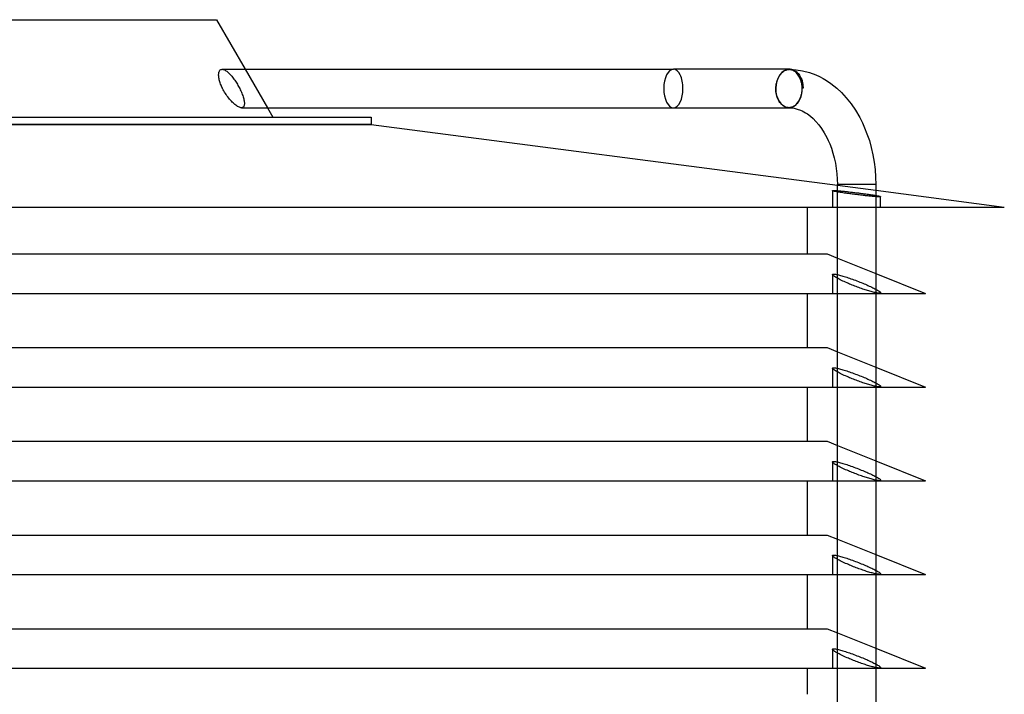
# Model space of a CAD drawing. Header units: millimetres. Extents: x -205 to 213, y -242 to 0.
# Tile 3 of 3: x 0 to 205, y -140 to 0. Entities that reach past the tile are written whole.
import ezdxf

# ---------------------------------------------------------------- set-up
doc = ezdxf.new("R2010")
doc.units = ezdxf.units.MM
doc.layers.add('HIDDEN', color=7, linetype='Continuous')
doc.layers.add('THICK', color=7, linetype='Continuous')

msp = doc.modelspace()

# ---------------------------------------------------------------- linework, layer by layer
at = {"layer": 'HIDDEN'}
for p, q in [((42.16, -10.32), (42.27, -10.33)), ((42.27, -10.33), (42.39, -10.35)), ((42.39, -10.35), (42.52, -10.39)), ((42.52, -10.39), (42.66, -10.45)), ((42.66, -10.45), (42.8, -10.52)), ((42.8, -10.52), (42.95, -10.61)), ((42.95, -10.61), (43.1, -10.72)), ((43.1, -10.72), (43.25, -10.84)), ((43.25, -10.84), (43.4, -10.97)), ((43.4, -10.97), (43.55, -11.11)), ((43.55, -11.11), (43.7, -11.26)), ((43.7, -11.26), (43.85, -11.42)), ((43.85, -11.42), (44.01, -11.59)), ((44.01, -11.59), (44.16, -11.77)), ((44.16, -11.77), (44.31, -11.96)), ((44.31, -11.96), (44.46, -12.16)), ((44.46, -12.16), (44.61, -12.36)), ((46.96, -10.32), (51.58, -18.32)), ((157.84, -12.37), (157.91, -12.21)), ((157.91, -12.21), (157.99, -12.05)), ((157.99, -12.05), (158.06, -11.91)), ((158.06, -11.91), (158.14, -11.77)), ((158.14, -11.77), (158.23, -11.63)), ((158.23, -11.63), (158.32, -11.5)), ((158.32, -11.5), (158.42, -11.37)), ((158.42, -11.37), (158.53, -11.24)), ((158.53, -11.24), (158.63, -11.13)), ((158.63, -11.13), (158.74, -11.02)), ((158.74, -11.02), (158.86, -10.92)), ((158.86, -10.92), (158.97, -10.82)), ((158.97, -10.82), (159.08, -10.74)), ((159.08, -10.74), (159.2, -10.67)), ((159.2, -10.67), (159.32, -10.6)), ((159.32, -10.6), (159.44, -10.53)), ((159.44, -10.53), (159.57, -10.48)), ((159.57, -10.48), (159.7, -10.43)), ((159.7, -10.43), (159.83, -10.39)), ((159.83, -10.39), (159.96, -10.36)), ((159.96, -10.36), (160.09, -10.34)), ((160.09, -10.34), (160.22, -10.33)), ((160.11, -10.32), (160.1, -10.32)), ((160.13, -10.32), (160.11, -10.32)), ((160.12, -10.32), (160.11, -10.32)), ((160.11, -10.32), (160.11, -10.32)), ((160.11, -10.32), (160.11, -10.32)), ((160.11, -10.32), (160.11, -10.32)), ((160.13, -10.32), (160.12, -10.32)), ((160.12, -10.32), (160.12, -10.32)), ((160.12, -10.32), (160.12, -10.32)), ((160.12, -10.32), (160.12, -10.32)), ((160.13, -10.32), (160.13, -10.32)), ((160.22, -10.33), (160.35, -10.32)), ((160.25, -10.32), (160.24, -10.32)), ((160.24, -10.32), (160.24, -10.32)), ((160.24, -10.32), (160.24, -10.32)), ((160.24, -10.32), (160.24, -10.32)), ((160.24, -10.32), (160.24, -10.32)), ((160.24, -10.32), (160.24, -10.32)), ((160.24, -10.32), (160.24, -10.32)), ((160.25, -10.32), (160.25, -10.32)), ((160.25, -10.32), (160.25, -10.32)), ((160.25, -10.32), (160.25, -10.32)), ((160.35, -10.32), (160.35, -10.32)), ((160.35, -10.32), (160.36, -10.32)), ((160.36, -10.32), (160.37, -10.32)), ((160.37, -10.32), (160.37, -10.32)), ((160.37, -10.32), (160.38, -10.32)), ((160.38, -10.32), (160.39, -10.32)), ((160.39, -10.32), (160.4, -10.32)), ((160.39, -10.32), (160.39, -10.32)), ((160.39, -10.32), (160.4, -10.32)), ((160.4, -10.32), (160.41, -10.32)), ((160.4, -10.32), (160.4, -10.32)), ((160.4, -10.32), (160.4, -10.32)), ((160.4, -10.32), (160.41, -10.32)), ((160.41, -10.32), (160.42, -10.32)), ((160.41, -10.32), (160.41, -10.32)), ((160.42, -10.32), (160.43, -10.32)), ((160.43, -10.32), (160.44, -10.32)), ((160.44, -10.32), (160.45, -10.32)), ((44.61, -12.36), (44.76, -12.57)), ((44.76, -12.57), (44.91, -12.79)), ((44.91, -12.79), (45.05, -13.01)), ((45.05, -13.01), (45.19, -13.23)), ((45.19, -13.23), (45.32, -13.45)), ((45.32, -13.45), (45.45, -13.67)), ((45.45, -13.67), (45.57, -13.89)), ((45.57, -13.89), (45.68, -14.1)), ((45.68, -14.1), (45.8, -14.32)), ((45.8, -14.32), (45.92, -14.57)), ((157.42, -14.32), (157.44, -14.14)), ((157.43, -14.63), (157.42, -14.32)), ((157.44, -14.14), (157.46, -13.96)), ((157.46, -13.96), (157.48, -13.77)), ((157.48, -13.77), (157.5, -13.58)), ((157.5, -13.58), (157.53, -13.41)), ((157.53, -13.41), (157.57, -13.23)), ((157.57, -13.23), (157.61, -13.06)), ((157.61, -13.06), (157.66, -12.88)), ((157.66, -12.88), (157.72, -12.7)), ((157.72, -12.7), (157.78, -12.53)), ((157.78, -12.53), (157.84, -12.37)), ((45.92, -14.57), (46.04, -14.82)), ((46.04, -14.82), (46.15, -15.06)), ((46.15, -15.06), (46.25, -15.31)), ((46.25, -15.31), (46.35, -15.55)), ((46.35, -15.55), (46.43, -15.79)), ((46.43, -15.79), (46.51, -16.03)), ((46.51, -16.03), (46.58, -16.25)), ((46.58, -16.25), (46.64, -16.47)), ((157.46, -14.96), (157.43, -14.63)), ((157.51, -15.29), (157.46, -14.96)), ((157.57, -15.6), (157.51, -15.29)), ((157.65, -15.89), (157.57, -15.6)), ((157.74, -16.18), (157.65, -15.89)), ((157.86, -16.46), (157.74, -16.18)), ((46.28, -18.31), (46.17, -18.32)), ((46.39, -18.28), (46.28, -18.31)), ((46.49, -18.23), (46.39, -18.28)), ((46.57, -18.17), (46.49, -18.23)), ((46.64, -18.08), (46.57, -18.17)), ((46.64, -16.47), (46.69, -16.68)), ((46.7, -17.98), (46.64, -18.08)), ((46.69, -16.68), (46.73, -16.87)), ((46.74, -17.85), (46.7, -17.98)), ((46.73, -16.87), (46.76, -17.06)), ((46.77, -17.72), (46.74, -17.85)), ((46.76, -17.06), (46.78, -17.24)), ((46.78, -17.57), (46.77, -17.72)), ((46.78, -17.24), (46.79, -17.41)), ((46.79, -17.41), (46.78, -17.57)), ((157.99, -16.74), (157.86, -16.46)), ((158.14, -16.99), (157.99, -16.74)), ((158.29, -17.21), (158.14, -16.99)), ((158.46, -17.42), (158.29, -17.21)), ((158.65, -17.62), (158.46, -17.42)), ((158.85, -17.8), (158.65, -17.62)), ((159.05, -17.94), (158.85, -17.8)), ((159.25, -18.06), (159.05, -17.94)), ((159.47, -18.17), (159.25, -18.06)), ((159.7, -18.24), (159.47, -18.17)), ((159.93, -18.3), (159.7, -18.24)), ((159.94, -18.3), (159.93, -18.3)), ((159.96, -18.3), (159.94, -18.3)), ((159.97, -18.3), (159.96, -18.3)), ((159.98, -18.31), (159.97, -18.3)), ((159.99, -18.31), (159.98, -18.31)), ((160.01, -18.31), (159.99, -18.31)), ((160.02, -18.31), (160.01, -18.31)), ((160.03, -18.31), (160.02, -18.31)), ((160.04, -18.31), (160.03, -18.31)), ((160.05, -18.31), (160.04, -18.31)), ((160.06, -18.32), (160.05, -18.31)), ((160.07, -18.32), (160.06, -18.32)), ((160.08, -18.32), (160.07, -18.32)), ((160.07, -18.32), (160.07, -18.32)), ((160.09, -18.32), (160.08, -18.32)), ((160.1, -18.32), (160.09, -18.32)), ((160.09, -18.32), (160.09, -18.32)), ((160.1, -18.32), (160.11, -18.32)), ((160.11, -18.32), (160.1, -18.32)), ((160.11, -18.32), (160.11, -18.32)), ((160.11, -18.32), (160.11, -18.32)), ((160.11, -18.32), (160.11, -18.32)), ((160.11, -18.32), (160.11, -18.32)), ((160.11, -18.32), (160.12, -18.32)), ((160.12, -18.32), (160.11, -18.32)), ((160.11, -18.32), (160.11, -18.32)), ((160.11, -18.32), (160.11, -18.32)), ((160.12, -18.32), (160.12, -18.32)), ((160.12, -18.32), (160.12, -18.32)), ((160.12, -18.32), (160.12, -18.32)), ((160.12, -18.32), (160.12, -18.32)), ((73.2, -21.82), (-73.2, -21.82)), ((171.42, -34.32), (170.25, -34.32)), ((170.25, -34.47), (178.25, -35.51)), ((177.08, -34.32), (171.42, -34.32)), ((178.25, -34.32), (177.08, -34.32)), ((169.25, -35.59), (169.25, -39)), ((170.25, -35.59), (170.4, -35.6)), ((170.25, -39), (170.25, -35.84)), ((170.4, -35.6), (170.56, -35.61)), ((170.56, -35.61), (170.73, -35.63)), ((170.73, -35.63), (170.9, -35.64)), ((170.9, -35.64), (171.09, -35.66)), ((171.09, -35.66), (171.28, -35.68)), ((171.28, -35.68), (171.47, -35.7)), ((171.47, -35.7), (171.67, -35.72)), ((171.67, -35.72), (171.87, -35.74)), ((171.87, -35.74), (172.07, -35.76)), ((172.07, -35.76), (172.28, -35.78)), ((172.28, -35.78), (172.5, -35.8)), ((172.5, -35.8), (172.72, -35.83)), ((172.72, -35.83), (172.95, -35.86)), ((172.95, -35.86), (173.19, -35.88)), ((173.19, -35.88), (173.42, -35.91)), ((173.42, -35.91), (173.66, -35.94)), ((173.66, -35.94), (173.9, -35.97)), ((173.9, -35.97), (174.14, -36)), ((174.14, -36), (174.38, -36.03)), ((174.38, -36.03), (174.62, -36.06)), ((174.62, -36.06), (174.86, -36.09)), ((174.86, -36.09), (175.09, -36.12)), ((175.09, -36.12), (175.32, -36.15)), ((175.32, -36.15), (175.55, -36.18)), ((175.55, -36.18), (175.77, -36.21)), ((175.77, -36.21), (175.98, -36.24)), ((175.98, -36.24), (176.2, -36.27)), ((176.2, -36.27), (176.42, -36.3)), ((176.42, -36.3), (176.63, -36.33)), ((176.63, -36.33), (176.83, -36.36)), ((176.83, -36.36), (177.04, -36.39)), ((177.04, -36.39), (177.23, -36.42)), ((177.23, -36.42), (177.42, -36.45)), ((177.42, -36.45), (177.61, -36.48)), ((177.61, -36.48), (177.78, -36.51)), ((177.78, -36.51), (177.95, -36.53)), ((177.95, -36.53), (178.1, -36.56)), ((178.1, -36.56), (178.25, -36.59)), ((178.25, -36.83), (178.25, -39)), ((179.25, -39), (179.25, -36.83)), ((170.25, -49.61), (178.25, -52.81)), ((169.25, -53.04), (169.25, -56.95)), ((170.25, -53.04), (170.45, -53.09)), ((170.45, -53.09), (170.68, -53.15)), ((170.68, -53.15), (170.91, -53.21)), ((170.91, -53.21), (171.15, -53.28)), ((171.15, -53.28), (171.41, -53.35)), ((170.25, -56.95), (170.25, -53.82)), ((171.41, -53.35), (171.67, -53.43)), ((171.67, -53.43), (171.93, -53.51)), ((171.93, -53.51), (172.21, -53.6)), ((172.21, -53.6), (172.49, -53.7)), ((172.49, -53.7), (172.78, -53.8)), ((172.78, -53.8), (173.08, -53.9)), ((173.08, -53.9), (173.39, -54.01)), ((173.39, -54.01), (173.7, -54.13)), ((173.7, -54.13), (174.01, -54.24)), ((174.01, -54.24), (174.32, -54.36)), ((174.32, -54.36), (174.62, -54.48)), ((174.62, -54.48), (174.93, -54.6)), ((174.93, -54.6), (175.22, -54.72)), ((175.22, -54.72), (175.51, -54.84)), ((175.51, -54.84), (175.79, -54.95)), ((175.79, -54.95), (176.07, -55.07)), ((176.07, -55.07), (176.35, -55.19)), ((176.35, -55.19), (176.62, -55.31)), ((176.62, -55.31), (176.88, -55.43)), ((176.88, -55.43), (177.14, -55.55)), ((177.14, -55.55), (177.39, -55.66)), ((177.39, -55.66), (177.62, -55.78)), ((177.62, -55.78), (177.85, -55.89)), ((177.85, -55.89), (178.06, -56)), ((178.06, -56), (178.25, -56.1)), ((178.25, -56.84), (178.25, -56.95)), ((179.25, -56.95), (179.25, -56.84)), ((170.25, -69.11), (178.25, -72.31)), ((169.25, -72.54), (169.25, -76.45)), ((170.25, -72.54), (170.45, -72.59)), ((170.25, -76.45), (170.25, -73.32)), ((170.45, -72.59), (170.68, -72.65)), ((170.68, -72.65), (170.91, -72.71)), ((170.91, -72.71), (171.15, -72.78)), ((171.15, -72.78), (171.41, -72.85)), ((171.41, -72.85), (171.67, -72.93)), ((171.67, -72.93), (171.93, -73.01)), ((171.93, -73.01), (172.21, -73.1)), ((172.21, -73.1), (172.49, -73.2)), ((172.49, -73.2), (172.78, -73.3)), ((172.78, -73.3), (173.08, -73.4)), ((173.08, -73.4), (173.39, -73.51)), ((173.39, -73.51), (173.7, -73.63)), ((173.7, -73.63), (174.01, -73.74)), ((174.01, -73.74), (174.32, -73.86)), ((174.32, -73.86), (174.62, -73.98)), ((174.62, -73.98), (174.93, -74.1)), ((174.93, -74.1), (175.22, -74.22)), ((175.22, -74.22), (175.51, -74.34)), ((175.51, -74.34), (175.79, -74.45)), ((175.79, -74.45), (176.07, -74.57)), ((176.07, -74.57), (176.35, -74.69)), ((176.35, -74.69), (176.62, -74.81)), ((176.62, -74.81), (176.88, -74.93)), ((176.88, -74.93), (177.14, -75.05)), ((177.14, -75.05), (177.39, -75.16)), ((177.39, -75.16), (177.62, -75.28)), ((177.62, -75.28), (177.85, -75.39)), ((177.85, -75.39), (178.06, -75.5)), ((178.06, -75.5), (178.25, -75.6)), ((178.25, -76.34), (178.25, -76.45)), ((179.25, -76.45), (179.25, -76.34)), ((170.25, -88.61), (178.25, -91.81)), ((169.25, -92.04), (169.25, -95.95)), ((170.25, -92.04), (170.45, -92.09)), ((170.45, -92.09), (170.68, -92.15)), ((170.68, -92.15), (170.91, -92.21)), ((170.91, -92.21), (171.15, -92.28)), ((170.25, -95.95), (170.25, -92.82)), ((171.15, -92.28), (171.41, -92.35)), ((171.41, -92.35), (171.67, -92.43)), ((171.67, -92.43), (171.93, -92.51)), ((171.93, -92.51), (172.21, -92.6)), ((172.21, -92.6), (172.49, -92.7)), ((172.49, -92.7), (172.78, -92.8)), ((172.78, -92.8), (173.08, -92.9)), ((173.08, -92.9), (173.39, -93.01)), ((173.39, -93.01), (173.7, -93.13)), ((173.7, -93.13), (174.01, -93.24)), ((174.01, -93.24), (174.32, -93.36)), ((174.32, -93.36), (174.62, -93.48)), ((174.62, -93.48), (174.93, -93.6)), ((174.93, -93.6), (175.22, -93.72)), ((175.22, -93.72), (175.51, -93.84)), ((175.51, -93.84), (175.79, -93.95)), ((175.79, -93.95), (176.07, -94.07)), ((176.07, -94.07), (176.35, -94.19)), ((176.35, -94.19), (176.62, -94.31)), ((176.62, -94.31), (176.88, -94.43)), ((176.88, -94.43), (177.14, -94.55)), ((177.14, -94.55), (177.39, -94.66)), ((177.39, -94.66), (177.62, -94.78)), ((177.62, -94.78), (177.85, -94.89)), ((177.85, -94.89), (178.06, -95)), ((178.06, -95), (178.25, -95.1)), ((178.25, -95.84), (178.25, -95.95)), ((179.25, -95.95), (179.25, -95.84)), ((170.25, -108.11), (178.25, -111.31)), ((169.25, -111.54), (169.25, -115.45)), ((170.25, -111.54), (170.45, -111.59)), ((170.25, -115.45), (170.25, -112.32)), ((170.45, -111.59), (170.68, -111.65)), ((170.68, -111.65), (170.91, -111.71)), ((170.91, -111.71), (171.15, -111.78)), ((171.15, -111.78), (171.41, -111.85)), ((171.41, -111.85), (171.67, -111.93)), ((171.67, -111.93), (171.93, -112.01)), ((171.93, -112.01), (172.21, -112.1)), ((172.21, -112.1), (172.49, -112.2)), ((172.49, -112.2), (172.78, -112.3)), ((172.78, -112.3), (173.08, -112.4)), ((173.08, -112.4), (173.39, -112.51)), ((173.39, -112.51), (173.7, -112.63)), ((173.7, -112.63), (174.01, -112.74)), ((174.01, -112.74), (174.32, -112.86)), ((174.32, -112.86), (174.62, -112.98)), ((174.62, -112.98), (174.93, -113.1)), ((174.93, -113.1), (175.22, -113.22)), ((175.22, -113.22), (175.51, -113.34)), ((175.51, -113.34), (175.79, -113.45)), ((175.79, -113.45), (176.07, -113.57)), ((176.07, -113.57), (176.35, -113.69)), ((176.35, -113.69), (176.62, -113.81)), ((176.62, -113.81), (176.88, -113.93)), ((176.88, -113.93), (177.14, -114.05)), ((177.14, -114.05), (177.39, -114.16)), ((177.39, -114.16), (177.62, -114.28)), ((177.62, -114.28), (177.85, -114.39)), ((177.85, -114.39), (178.06, -114.5)), ((178.06, -114.5), (178.25, -114.6)), ((178.25, -115.34), (178.25, -115.45)), ((179.25, -115.45), (179.25, -115.34)), ((170.25, -127.61), (178.25, -130.81)), ((169.25, -131.04), (169.25, -134.95)), ((170.25, -131.04), (170.45, -131.09)), ((170.45, -131.09), (170.68, -131.15)), ((170.68, -131.15), (170.91, -131.21)), ((170.25, -134.95), (170.25, -131.82)), ((170.91, -131.21), (171.15, -131.28)), ((171.15, -131.28), (171.41, -131.35)), ((171.41, -131.35), (171.67, -131.43)), ((171.67, -131.43), (171.93, -131.51)), ((171.93, -131.51), (172.21, -131.6)), ((172.21, -131.6), (172.49, -131.7)), ((172.49, -131.7), (172.78, -131.8)), ((172.78, -131.8), (173.08, -131.9)), ((173.08, -131.9), (173.39, -132.01)), ((173.39, -132.01), (173.7, -132.13)), ((173.7, -132.13), (174.01, -132.24)), ((174.01, -132.24), (174.32, -132.36)), ((174.32, -132.36), (174.62, -132.48)), ((174.62, -132.48), (174.93, -132.6)), ((174.93, -132.6), (175.22, -132.72)), ((175.22, -132.72), (175.51, -132.84)), ((175.51, -132.84), (175.79, -132.95)), ((175.79, -132.95), (176.07, -133.07)), ((176.07, -133.07), (176.35, -133.19)), ((176.35, -133.19), (176.62, -133.31)), ((176.62, -133.31), (176.88, -133.43)), ((176.88, -133.43), (177.14, -133.55)), ((177.14, -133.55), (177.39, -133.66)), ((177.39, -133.66), (177.62, -133.78)), ((177.62, -133.78), (177.85, -133.89)), ((177.85, -133.89), (178.06, -134)), ((178.06, -134), (178.25, -134.1)), ((178.25, -134.84), (178.25, -134.95)), ((179.25, -134.95), (179.25, -134.84))]:
    msp.add_line(p, q, dxfattribs=at)
for centre, major_axis, ratio, start_param, end_param in [((136.1, -14.32), (0, -4), 0.5, 1.570796, 3.141593), ((160.24, -14.32), (0, 4), 0.707107, 0.000009, 1.570796), ((160.25, -14.32), (0, -4), 0.707107, -3.140202, -1.57067), ((136.1, -14.32), (0, -4), 0.5, 0, 1.570796), ((160.24, -14.32), (0, 4), 0.707107, 1.570796, 3.030125)]:
    msp.add_ellipse(centre, major_axis=major_axis, ratio=ratio, start_param=start_param, end_param=end_param, dxfattribs=at)
at = {"layer": 'THICK'}
for p, q in [((-41, 0), (41, 0)), ((41, 0), (46.96, -10.32)), ((41.42, -11.4), (41.43, -11.24)), ((41.42, -11.56), (41.42, -11.4)), ((41.43, -11.74), (41.42, -11.56)), ((41.43, -11.24), (41.45, -11.09)), ((41.45, -11.92), (41.43, -11.74)), ((41.45, -11.09), (41.48, -10.95)), ((41.48, -12.11), (41.45, -11.92)), ((41.48, -10.95), (41.52, -10.83)), ((41.52, -12.31), (41.48, -12.11)), ((41.52, -10.83), (41.57, -10.71)), ((41.57, -10.71), (41.62, -10.61)), ((41.62, -10.61), (41.69, -10.52)), ((41.69, -10.52), (41.77, -10.45)), ((41.77, -10.45), (41.86, -10.39)), ((41.86, -10.39), (41.95, -10.35)), ((41.95, -10.35), (42.05, -10.33)), ((42.05, -10.33), (42.16, -10.32)), ((42.16, -10.32), (136.1, -10.32)), ((160.1, -10.32), (136.1, -10.32)), ((160.1, -10.32), (160.22, -10.32)), ((160.11, -10.32), (160.11, -10.32)), ((160.11, -10.32), (160.12, -10.32)), ((160.12, -10.32), (160.13, -10.32)), ((160.14, -10.32), (160.13, -10.32)), ((160.13, -10.32), (160.13, -10.32)), ((160.13, -10.32), (160.13, -10.32)), ((160.13, -10.32), (160.13, -10.32)), ((160.13, -10.32), (160.14, -10.32)), ((160.15, -10.32), (160.14, -10.32)), ((160.14, -10.32), (160.14, -10.32)), ((160.14, -10.32), (160.14, -10.32)), ((160.14, -10.32), (160.14, -10.32)), ((160.24, -10.32), (160.14, -10.32)), ((160.14, -10.32), (160.14, -10.32)), ((160.17, -10.32), (160.15, -10.32)), ((160.18, -10.32), (160.17, -10.32)), ((160.19, -10.32), (160.18, -10.32)), ((160.2, -10.32), (160.19, -10.32)), ((160.21, -10.32), (160.2, -10.32)), ((160.23, -10.32), (160.21, -10.32)), ((160.22, -10.32), (160.34, -10.34)), ((160.24, -10.32), (160.23, -10.32)), ((160.24, -10.32), (160.24, -10.32)), ((160.24, -10.32), (160.24, -10.32)), ((160.24, -10.32), (160.24, -10.32)), ((160.24, -10.32), (160.25, -10.32)), ((160.25, -10.32), (160.24, -10.32)), ((160.25, -10.32), (160.25, -10.32)), ((160.25, -10.32), (160.25, -10.32)), ((160.25, -10.32), (160.25, -10.32)), ((160.25, -10.32), (160.25, -10.32)), ((160.25, -10.32), (160.26, -10.32)), ((160.27, -10.32), (160.25, -10.32)), ((160.26, -10.32), (160.26, -10.32)), ((160.26, -10.32), (160.26, -10.32)), ((160.26, -10.32), (160.27, -10.32)), ((160.27, -10.32), (160.27, -10.32)), ((160.27, -10.32), (160.27, -10.32)), ((160.27, -10.32), (160.27, -10.32)), ((160.27, -10.32), (160.28, -10.32)), ((160.28, -10.32), (160.27, -10.32)), ((160.28, -10.32), (160.28, -10.32)), ((160.28, -10.32), (160.28, -10.32)), ((160.28, -10.32), (160.29, -10.32)), ((160.3, -10.32), (160.28, -10.32)), ((160.29, -10.32), (160.29, -10.32)), ((160.29, -10.32), (160.29, -10.32)), ((160.29, -10.32), (160.3, -10.32)), ((160.3, -10.32), (160.3, -10.32)), ((160.3, -10.32), (160.3, -10.32)), ((160.3, -10.32), (160.31, -10.32)), ((160.31, -10.32), (160.3, -10.32)), ((160.31, -10.32), (160.31, -10.32)), ((160.45, -10.34), (160.31, -10.32)), ((160.34, -10.34), (160.47, -10.35)), ((160.41, -10.32), (161.68, -10.41)), ((160.45, -10.32), (160.59, -10.34)), ((160.59, -10.36), (160.45, -10.34)), ((160.47, -10.35), (160.59, -10.38)), ((160.59, -10.34), (160.73, -10.36)), ((160.74, -10.39), (160.59, -10.36)), ((160.59, -10.38), (160.71, -10.42)), ((160.71, -10.42), (160.84, -10.46)), ((160.73, -10.36), (160.87, -10.39)), ((160.88, -10.43), (160.74, -10.39)), ((160.84, -10.46), (160.96, -10.51)), ((160.87, -10.39), (161.01, -10.43)), ((161.02, -10.49), (160.88, -10.43)), ((160.96, -10.51), (161.07, -10.56)), ((161.01, -10.43), (161.15, -10.49)), ((161.16, -10.55), (161.02, -10.49)), ((161.07, -10.56), (161.18, -10.62)), ((161.15, -10.49), (161.29, -10.55)), ((161.29, -10.62), (161.16, -10.55)), ((161.18, -10.62), (161.29, -10.69)), ((161.29, -10.55), (161.42, -10.62)), ((161.42, -10.7), (161.29, -10.62)), ((161.29, -10.69), (161.44, -10.81)), ((161.42, -10.62), (161.54, -10.7)), ((161.54, -10.79), (161.42, -10.7)), ((161.44, -10.81), (161.59, -10.94)), ((161.54, -10.7), (161.66, -10.79)), ((161.66, -10.89), (161.54, -10.79)), ((161.59, -10.94), (161.72, -11.07)), ((161.66, -10.79), (161.78, -10.88)), ((161.78, -10.99), (161.66, -10.89)), ((161.68, -10.41), (162.95, -10.61)), ((161.72, -11.07), (161.85, -11.22)), ((161.78, -10.88), (161.9, -10.99)), ((161.9, -11.11), (161.78, -10.99)), ((161.85, -11.22), (161.98, -11.39)), ((161.9, -10.99), (162.02, -11.11)), ((162.01, -11.24), (161.9, -11.11)), ((161.98, -11.39), (162.1, -11.57)), ((162.13, -11.37), (162.01, -11.24)), ((162.02, -11.11), (162.13, -11.23)), ((162.1, -11.57), (162.22, -11.76)), ((162.13, -11.23), (162.24, -11.37)), ((162.23, -11.52), (162.13, -11.37)), ((162.22, -11.76), (162.32, -11.96)), ((162.33, -11.66), (162.23, -11.52)), ((162.24, -11.37), (162.34, -11.51)), ((162.32, -11.96), (162.42, -12.17)), ((162.42, -11.82), (162.33, -11.66)), ((162.34, -11.51), (162.44, -11.66)), ((162.5, -11.97), (162.42, -11.82)), ((162.42, -12.17), (162.5, -12.39)), ((162.44, -11.66), (162.52, -11.81)), ((162.58, -12.13), (162.5, -11.97)), ((162.52, -11.81), (162.6, -11.96)), ((162.66, -12.3), (162.58, -12.13)), ((162.6, -11.96), (162.68, -12.12)), ((162.73, -12.48), (162.66, -12.3)), ((162.68, -12.12), (162.75, -12.29)), ((162.75, -12.29), (162.82, -12.47)), ((162.95, -10.61), (164.42, -11)), ((164.42, -11), (165.73, -11.48)), ((165.73, -11.48), (166.5, -11.83)), ((166.5, -11.83), (167.26, -12.23)), ((167.26, -12.23), (168.01, -12.67)), ((41.56, -12.52), (41.52, -12.31)), ((41.62, -12.73), (41.56, -12.52)), ((41.68, -12.95), (41.62, -12.73)), ((41.76, -13.17), (41.68, -12.95)), ((41.84, -13.4), (41.76, -13.17)), ((41.93, -13.62), (41.84, -13.4)), ((42.02, -13.84), (41.93, -13.62)), ((42.12, -14.06), (42.02, -13.84)), ((42.22, -14.28), (42.12, -14.06)), ((42.23, -14.29), (42.22, -14.28)), ((42.23, -14.3), (42.23, -14.29)), ((42.23, -14.29), (42.23, -14.29)), ((42.24, -14.31), (42.23, -14.3)), ((42.24, -14.32), (42.24, -14.31)), ((42.24, -14.31), (42.24, -14.31)), ((42.37, -14.57), (42.24, -14.32)), ((162.5, -12.39), (162.58, -12.6)), ((162.58, -12.6), (162.64, -12.83)), ((162.64, -12.83), (162.7, -13.07)), ((162.7, -13.07), (162.75, -13.32)), ((162.79, -12.66), (162.73, -12.48)), ((162.75, -13.32), (162.79, -13.57)), ((162.85, -12.85), (162.79, -12.66)), ((162.79, -13.57), (162.82, -13.82)), ((162.82, -12.47), (162.88, -12.66)), ((162.82, -13.82), (162.83, -14.08)), ((162.83, -14.08), (162.84, -14.32)), ((162.84, -14.32), (162.83, -14.56)), ((162.9, -13.05), (162.85, -12.85)), ((162.88, -12.66), (162.93, -12.85)), ((162.95, -13.24), (162.9, -13.05)), ((162.93, -12.85), (162.98, -13.04)), ((162.98, -13.43), (162.95, -13.24)), ((162.98, -13.04), (163.01, -13.23)), ((163.01, -13.62), (162.98, -13.43)), ((163.01, -13.23), (163.04, -13.42)), ((163.04, -13.82), (163.01, -13.62)), ((163.04, -13.42), (163.07, -13.61)), ((163.06, -14.03), (163.04, -13.82)), ((163.07, -14.23), (163.06, -14.03)), ((163.07, -13.61), (163.08, -13.82)), ((163.09, -14.22), (163.07, -14.23)), ((163.08, -13.82), (163.09, -14.02)), ((163.09, -14.02), (163.09, -14.22)), ((168.01, -12.67), (168.86, -13.26)), ((168.86, -13.26), (170.1, -14.23)), ((170.1, -14.23), (171.11, -15.17)), ((42.51, -14.82), (42.37, -14.57)), ((42.66, -15.07), (42.51, -14.82)), ((42.82, -15.33), (42.66, -15.07)), ((42.98, -15.58), (42.82, -15.33)), ((43.15, -15.83), (42.98, -15.58)), ((43.33, -16.07), (43.15, -15.83)), ((43.51, -16.31), (43.33, -16.07)), ((43.69, -16.54), (43.51, -16.31)), ((162.5, -16.25), (162.42, -16.47)), ((162.58, -16.04), (162.5, -16.25)), ((162.64, -15.81), (162.58, -16.04)), ((162.7, -15.57), (162.64, -15.81)), ((162.75, -15.32), (162.7, -15.57)), ((162.79, -15.07), (162.75, -15.32)), ((162.82, -14.82), (162.79, -15.07)), ((162.83, -14.56), (162.82, -14.82)), ((171.11, -15.17), (172.1, -16.24)), ((172.1, -16.24), (173.09, -17.48)), ((43.88, -16.75), (43.69, -16.54)), ((44.07, -16.96), (43.88, -16.75)), ((44.25, -17.15), (44.07, -16.96)), ((44.44, -17.33), (44.25, -17.15)), ((44.63, -17.5), (44.44, -17.33)), ((44.82, -17.67), (44.63, -17.5)), ((45.01, -17.81), (44.82, -17.67)), ((45.2, -17.95), (45.01, -17.81)), ((45.38, -18.06), (45.2, -17.95)), ((45.56, -18.15), (45.38, -18.06)), ((45.73, -18.23), (45.56, -18.15)), ((45.89, -18.28), (45.73, -18.23)), ((46.03, -18.31), (45.89, -18.28)), ((46.17, -18.32), (46.03, -18.31)), ((46.17, -18.32), (136.1, -18.32)), ((51.58, -18.32), (52.7, -20.26)), ((136.1, -18.32), (160.1, -18.32)), ((160.22, -18.32), (160.1, -18.32)), ((160.11, -18.32), (160.69, -18.35)), ((160.34, -18.3), (160.22, -18.32)), ((160.47, -18.29), (160.34, -18.3)), ((160.59, -18.26), (160.47, -18.29)), ((160.71, -18.22), (160.59, -18.26)), ((160.69, -18.35), (161.28, -18.44)), ((160.84, -18.18), (160.71, -18.22)), ((160.96, -18.13), (160.84, -18.18)), ((161.07, -18.08), (160.96, -18.13)), ((161.18, -18.02), (161.07, -18.08)), ((161.29, -17.95), (161.18, -18.02)), ((161.28, -18.44), (161.9, -18.59)), ((161.44, -17.83), (161.29, -17.95)), ((161.59, -17.7), (161.44, -17.83)), ((161.72, -17.57), (161.59, -17.7)), ((161.85, -17.42), (161.72, -17.57)), ((161.98, -17.25), (161.85, -17.42)), ((162.1, -17.07), (161.98, -17.25)), ((162.22, -16.88), (162.1, -17.07)), ((162.32, -16.68), (162.22, -16.88)), ((162.42, -16.47), (162.32, -16.68)), ((173.09, -17.48), (174.02, -18.83)), ((-73.2, -20.26), (73.2, -20.26)), ((73.2, -20.26), (73.2, -21.82)), ((161.9, -18.59), (162.54, -18.82)), ((162.54, -18.82), (162.9, -18.98)), ((162.9, -18.98), (163.26, -19.16)), ((163.26, -19.16), (163.62, -19.37)), ((163.62, -19.37), (164, -19.61)), ((164, -19.61), (164.65, -20.1)), ((164.65, -20.1), (165.21, -20.59)), ((174.02, -18.83), (174.91, -20.37)), ((174.91, -20.37), (175.48, -21.48)), ((-73.2, -21.82), (73.2, -21.82)), ((73.2, -21.82), (170.25, -34.47)), ((165.21, -20.59), (165.77, -21.16)), ((165.77, -21.16), (166.36, -21.85)), ((166.36, -21.85), (166.95, -22.64)), ((175.48, -21.48), (175.92, -22.49)), ((175.92, -22.49), (176.41, -23.73)), ((166.95, -22.64), (167.51, -23.52)), ((167.51, -23.52), (168.04, -24.5)), ((168.04, -24.5), (168.36, -25.15)), ((176.41, -23.73), (176.9, -25.16)), ((168.36, -25.15), (168.65, -25.83)), ((168.65, -25.83), (169.01, -26.77)), ((176.9, -25.16), (177.3, -26.61)), ((177.3, -26.61), (177.64, -28.11)), ((169.01, -26.77), (169.32, -27.76)), ((169.32, -27.76), (169.6, -28.78)), ((177.64, -28.11), (177.91, -29.63)), ((169.6, -28.78), (169.83, -29.85)), ((169.83, -29.85), (170.01, -30.94)), ((177.91, -29.63), (178.1, -31.18)), ((170.01, -30.94), (170.14, -32.05)), ((170.14, -32.05), (170.22, -33.18)), ((178.1, -31.18), (178.21, -32.75)), ((178.21, -32.75), (178.25, -34.32)), ((170.22, -33.18), (170.25, -34.32)), ((171.42, -34.32), (170.25, -34.32)), ((170.25, -35.84), (170.25, -34.32)), ((178.25, -34.32), (171.42, -34.32)), ((178.25, -34.32), (178.25, -36.83)), ((169.25, -35.59), (169.26, -35.58)), ((169.26, -35.61), (169.25, -35.59)), ((169.26, -35.58), (169.28, -35.57)), ((169.3, -35.63), (169.26, -35.61)), ((169.28, -35.57), (169.32, -35.56)), ((169.36, -35.65), (169.3, -35.63)), ((169.32, -35.56), (169.37, -35.56)), ((169.44, -35.67), (169.36, -35.65)), ((169.37, -35.56), (169.43, -35.56)), ((169.43, -35.56), (169.51, -35.56)), ((169.54, -35.7), (169.44, -35.67)), ((169.51, -35.56), (169.6, -35.56)), ((169.67, -35.73), (169.54, -35.7)), ((169.6, -35.56), (169.7, -35.56)), ((169.81, -35.76), (169.67, -35.73)), ((169.7, -35.56), (169.82, -35.56)), ((169.97, -35.79), (169.81, -35.76)), ((169.82, -35.56), (169.95, -35.57)), ((169.95, -35.57), (170.09, -35.58)), ((170.15, -35.82), (169.97, -35.79)), ((170.09, -35.58), (170.25, -35.59)), ((170.36, -35.86), (170.15, -35.82)), ((170.58, -35.9), (170.36, -35.86)), ((170.83, -35.94), (170.58, -35.9)), ((171.09, -35.98), (170.83, -35.94)), ((171.36, -36.03), (171.09, -35.98)), ((171.65, -36.07), (171.36, -36.03)), ((171.94, -36.11), (171.65, -36.07)), ((172.24, -36.16), (171.94, -36.11)), ((172.55, -36.2), (172.24, -36.16)), ((172.81, -36.23), (172.55, -36.2)), ((173.07, -36.27), (172.81, -36.23)), ((173.35, -36.31), (173.07, -36.27)), ((173.63, -36.34), (173.35, -36.31)), ((173.91, -36.38), (173.63, -36.34)), ((174.19, -36.41), (173.91, -36.38)), ((174.48, -36.45), (174.19, -36.41)), ((174.77, -36.48), (174.48, -36.45)), ((175.05, -36.52), (174.77, -36.48)), ((175.33, -36.55), (175.05, -36.52)), ((175.61, -36.58), (175.33, -36.55)), ((175.87, -36.61), (175.61, -36.58)), ((176.13, -36.64), (175.87, -36.61)), ((176.38, -36.66), (176.13, -36.64)), ((176.63, -36.69), (176.38, -36.66)), ((176.87, -36.71), (176.63, -36.69)), ((177.1, -36.73), (176.87, -36.71)), ((177.33, -36.75), (177.1, -36.73)), ((177.55, -36.77), (177.33, -36.75)), ((177.76, -36.79), (177.55, -36.77)), ((177.96, -36.81), (177.76, -36.79)), ((178.15, -36.82), (177.96, -36.81)), ((178.32, -36.83), (178.15, -36.82)), ((178.25, -35.51), (205, -39)), ((178.25, -36.59), (178.4, -36.61)), ((178.48, -36.84), (178.32, -36.83)), ((178.4, -36.61), (178.55, -36.64)), ((178.62, -36.85), (178.48, -36.84)), ((178.55, -36.64), (178.67, -36.66)), ((178.75, -36.85), (178.62, -36.85)), ((178.67, -36.66), (178.79, -36.69)), ((178.87, -36.86), (178.75, -36.85)), ((178.79, -36.69), (178.89, -36.71)), ((178.97, -36.86), (178.87, -36.86)), ((178.89, -36.71), (178.98, -36.73)), ((179.05, -36.86), (178.97, -36.86)), ((178.98, -36.73), (179.06, -36.75)), ((179.12, -36.86), (179.05, -36.86)), ((179.06, -36.75), (179.13, -36.77)), ((179.18, -36.85), (179.12, -36.86)), ((179.13, -36.77), (179.18, -36.79)), ((179.18, -36.79), (179.22, -36.8)), ((179.22, -36.85), (179.18, -36.85)), ((179.22, -36.8), (179.24, -36.81)), ((179.24, -36.84), (179.22, -36.85)), ((179.24, -36.81), (179.25, -36.83)), ((179.25, -36.83), (179.24, -36.84)), ((-205, -39), (205, -39)), ((164, -48.75), (164, -39)), ((170.25, -53.82), (170.25, -39)), ((178.25, -39), (178.25, -56.84)), ((-168.1, -48.75), (168.1, -48.75)), ((168.1, -48.75), (170.25, -49.61)), ((169.25, -53.04), (169.26, -53)), ((169.26, -53.09), (169.25, -53.04)), ((169.26, -53), (169.3, -52.97)), ((169.3, -53.15), (169.26, -53.09)), ((169.3, -52.97), (169.37, -52.95)), ((169.36, -53.22), (169.3, -53.15)), ((169.45, -53.3), (169.36, -53.22)), ((169.37, -52.95), (169.45, -52.94)), ((169.45, -52.94), (169.56, -52.94)), ((169.56, -52.94), (169.7, -52.95)), ((169.7, -52.95), (169.86, -52.97)), ((169.86, -52.97), (170.04, -53)), ((170.04, -53), (170.25, -53.04)), ((178.25, -52.81), (188.6, -56.95)), ((169.56, -53.38), (169.45, -53.3)), ((169.68, -53.47), (169.56, -53.38)), ((169.83, -53.57), (169.68, -53.47)), ((169.99, -53.67), (169.83, -53.57)), ((170.18, -53.78), (169.99, -53.67)), ((170.39, -53.89), (170.18, -53.78)), ((170.61, -54.01), (170.39, -53.89)), ((170.86, -54.13), (170.61, -54.01)), ((171.11, -54.26), (170.86, -54.13)), ((171.38, -54.39), (171.11, -54.26)), ((171.67, -54.52), (171.38, -54.39)), ((171.96, -54.65), (171.67, -54.52)), ((172.25, -54.78), (171.96, -54.65)), ((172.55, -54.91), (172.25, -54.78)), ((172.8, -55.02), (172.55, -54.91)), ((173.05, -55.12), (172.8, -55.02)), ((173.32, -55.23), (173.05, -55.12)), ((173.59, -55.34), (173.32, -55.23)), ((173.86, -55.44), (173.59, -55.34)), ((-188.6, -56.95), (188.6, -56.95)), ((164, -68.25), (164, -56.95)), ((170.25, -73.32), (170.25, -56.95)), ((174.14, -55.55), (173.86, -55.44)), ((174.42, -55.66), (174.14, -55.55)), ((174.7, -55.76), (174.42, -55.66)), ((174.98, -55.86), (174.7, -55.76)), ((175.25, -55.96), (174.98, -55.86)), ((175.52, -56.05), (175.25, -55.96)), ((175.79, -56.14), (175.52, -56.05)), ((176.05, -56.22), (175.79, -56.14)), ((176.3, -56.31), (176.05, -56.22)), ((176.55, -56.38), (176.3, -56.31)), ((176.79, -56.45), (176.55, -56.38)), ((177.02, -56.52), (176.79, -56.45)), ((177.26, -56.59), (177.02, -56.52)), ((177.48, -56.65), (177.26, -56.59)), ((177.7, -56.71), (177.48, -56.65)), ((177.9, -56.76), (177.7, -56.71)), ((178.09, -56.8), (177.9, -56.76)), ((178.28, -56.84), (178.09, -56.8)), ((178.25, -56.1), (178.45, -56.21)), ((178.25, -56.95), (178.25, -76.34)), ((178.44, -56.87), (178.28, -56.84)), ((178.59, -56.9), (178.44, -56.87)), ((178.45, -56.21), (178.63, -56.31)), ((178.73, -56.92), (178.59, -56.9)), ((178.63, -56.31), (178.78, -56.41)), ((178.85, -56.93), (178.73, -56.92)), ((178.78, -56.41), (178.92, -56.5)), ((178.95, -56.94), (178.85, -56.93)), ((178.92, -56.5), (179.04, -56.58)), ((179.04, -56.94), (178.95, -56.94)), ((179.04, -56.58), (179.13, -56.66)), ((179.12, -56.93), (179.04, -56.94)), ((179.17, -56.92), (179.12, -56.93)), ((179.13, -56.66), (179.2, -56.73)), ((179.22, -56.9), (179.17, -56.92)), ((179.2, -56.73), (179.24, -56.79)), ((179.24, -56.87), (179.22, -56.9)), ((179.24, -56.79), (179.25, -56.84)), ((179.25, -56.84), (179.24, -56.87)), ((-168.1, -68.25), (168.1, -68.25)), ((168.1, -68.25), (170.25, -69.11)), ((169.25, -72.54), (169.26, -72.5)), ((169.26, -72.59), (169.25, -72.54)), ((169.26, -72.5), (169.3, -72.47)), ((169.3, -72.65), (169.26, -72.59)), ((169.3, -72.47), (169.37, -72.45)), ((169.36, -72.72), (169.3, -72.65)), ((169.45, -72.8), (169.36, -72.72)), ((169.37, -72.45), (169.45, -72.44)), ((169.45, -72.44), (169.56, -72.44)), ((169.56, -72.88), (169.45, -72.8)), ((169.56, -72.44), (169.7, -72.45)), ((169.68, -72.97), (169.56, -72.88)), ((169.83, -73.07), (169.68, -72.97)), ((169.7, -72.45), (169.86, -72.47)), ((169.99, -73.17), (169.83, -73.07)), ((169.86, -72.47), (170.04, -72.5)), ((170.18, -73.28), (169.99, -73.17)), ((170.04, -72.5), (170.25, -72.54)), ((170.39, -73.39), (170.18, -73.28)), ((170.61, -73.51), (170.39, -73.39)), ((170.86, -73.63), (170.61, -73.51)), ((171.11, -73.76), (170.86, -73.63)), ((171.38, -73.89), (171.11, -73.76)), ((178.25, -72.31), (188.6, -76.45)), ((171.67, -74.02), (171.38, -73.89)), ((171.96, -74.15), (171.67, -74.02)), ((172.25, -74.28), (171.96, -74.15)), ((172.55, -74.41), (172.25, -74.28)), ((172.8, -74.52), (172.55, -74.41)), ((173.05, -74.62), (172.8, -74.52)), ((173.32, -74.73), (173.05, -74.62)), ((173.59, -74.84), (173.32, -74.73)), ((173.86, -74.94), (173.59, -74.84)), ((174.14, -75.05), (173.86, -74.94)), ((174.42, -75.16), (174.14, -75.05)), ((174.7, -75.26), (174.42, -75.16)), ((174.98, -75.36), (174.7, -75.26)), ((175.25, -75.46), (174.98, -75.36)), ((175.52, -75.55), (175.25, -75.46)), ((175.79, -75.64), (175.52, -75.55)), ((176.05, -75.72), (175.79, -75.64)), ((176.3, -75.81), (176.05, -75.72)), ((176.55, -75.88), (176.3, -75.81)), ((178.25, -75.6), (178.45, -75.71)), ((178.45, -75.71), (178.63, -75.81)), ((178.63, -75.81), (178.78, -75.91)), ((-188.6, -76.45), (188.6, -76.45)), ((164, -87.75), (164, -76.45)), ((170.25, -92.82), (170.25, -76.45)), ((176.79, -75.95), (176.55, -75.88)), ((177.02, -76.02), (176.79, -75.95)), ((177.26, -76.09), (177.02, -76.02)), ((177.48, -76.15), (177.26, -76.09)), ((177.7, -76.21), (177.48, -76.15)), ((177.9, -76.26), (177.7, -76.21)), ((178.09, -76.3), (177.9, -76.26)), ((178.28, -76.34), (178.09, -76.3)), ((178.25, -76.45), (178.25, -95.84)), ((178.44, -76.37), (178.28, -76.34)), ((178.59, -76.4), (178.44, -76.37)), ((178.73, -76.42), (178.59, -76.4)), ((178.85, -76.43), (178.73, -76.42)), ((178.78, -75.91), (178.92, -76)), ((178.95, -76.44), (178.85, -76.43)), ((178.92, -76), (179.04, -76.08)), ((179.04, -76.44), (178.95, -76.44)), ((179.04, -76.08), (179.13, -76.16)), ((179.12, -76.43), (179.04, -76.44)), ((179.17, -76.42), (179.12, -76.43)), ((179.13, -76.16), (179.2, -76.23)), ((179.22, -76.4), (179.17, -76.42)), ((179.2, -76.23), (179.24, -76.29)), ((179.24, -76.37), (179.22, -76.4)), ((179.24, -76.29), (179.25, -76.34)), ((179.25, -76.34), (179.24, -76.37)), ((-168.1, -87.75), (168.1, -87.75)), ((168.1, -87.75), (170.25, -88.61)), ((169.25, -92.04), (169.26, -92)), ((169.26, -92.09), (169.25, -92.04)), ((169.26, -92), (169.3, -91.97)), ((169.3, -92.15), (169.26, -92.09)), ((169.3, -91.97), (169.37, -91.95)), ((169.36, -92.22), (169.3, -92.15)), ((169.45, -92.3), (169.36, -92.22)), ((169.37, -91.95), (169.45, -91.94)), ((169.45, -91.94), (169.56, -91.94)), ((169.56, -91.94), (169.7, -91.95)), ((169.7, -91.95), (169.86, -91.97)), ((169.86, -91.97), (170.04, -92)), ((170.04, -92), (170.25, -92.04)), ((178.25, -91.81), (188.6, -95.95)), ((169.56, -92.38), (169.45, -92.3)), ((169.68, -92.47), (169.56, -92.38)), ((169.83, -92.57), (169.68, -92.47)), ((169.99, -92.67), (169.83, -92.57)), ((170.18, -92.78), (169.99, -92.67)), ((170.39, -92.89), (170.18, -92.78)), ((170.61, -93.01), (170.39, -92.89)), ((170.86, -93.13), (170.61, -93.01)), ((171.11, -93.26), (170.86, -93.13)), ((171.38, -93.39), (171.11, -93.26)), ((171.67, -93.52), (171.38, -93.39)), ((171.96, -93.65), (171.67, -93.52)), ((172.25, -93.78), (171.96, -93.65)), ((172.55, -93.91), (172.25, -93.78)), ((172.8, -94.02), (172.55, -93.91)), ((173.05, -94.12), (172.8, -94.02)), ((173.32, -94.23), (173.05, -94.12)), ((173.59, -94.34), (173.32, -94.23)), ((-188.6, -95.95), (188.6, -95.95)), ((164, -107.25), (164, -95.95)), ((170.25, -112.32), (170.25, -95.95)), ((173.86, -94.44), (173.59, -94.34)), ((174.14, -94.55), (173.86, -94.44)), ((174.42, -94.66), (174.14, -94.55)), ((174.7, -94.76), (174.42, -94.66)), ((174.98, -94.86), (174.7, -94.76)), ((175.25, -94.96), (174.98, -94.86)), ((175.52, -95.05), (175.25, -94.96)), ((175.79, -95.14), (175.52, -95.05)), ((176.05, -95.22), (175.79, -95.14)), ((176.3, -95.31), (176.05, -95.22)), ((176.55, -95.38), (176.3, -95.31)), ((176.79, -95.45), (176.55, -95.38)), ((177.02, -95.52), (176.79, -95.45)), ((177.26, -95.59), (177.02, -95.52)), ((177.48, -95.65), (177.26, -95.59)), ((177.7, -95.71), (177.48, -95.65)), ((177.9, -95.76), (177.7, -95.71)), ((178.09, -95.8), (177.9, -95.76)), ((178.28, -95.84), (178.09, -95.8)), ((178.25, -95.1), (178.45, -95.21)), ((178.25, -95.95), (178.25, -115.34)), ((178.44, -95.87), (178.28, -95.84)), ((178.59, -95.9), (178.44, -95.87)), ((178.45, -95.21), (178.63, -95.31)), ((178.73, -95.92), (178.59, -95.9)), ((178.63, -95.31), (178.78, -95.41)), ((178.85, -95.93), (178.73, -95.92)), ((178.78, -95.41), (178.92, -95.5)), ((178.95, -95.94), (178.85, -95.93)), ((178.92, -95.5), (179.04, -95.58)), ((179.04, -95.94), (178.95, -95.94)), ((179.04, -95.58), (179.13, -95.66)), ((179.12, -95.93), (179.04, -95.94)), ((179.17, -95.92), (179.12, -95.93)), ((179.13, -95.66), (179.2, -95.73)), ((179.22, -95.9), (179.17, -95.92)), ((179.2, -95.73), (179.24, -95.79)), ((179.24, -95.87), (179.22, -95.9)), ((179.24, -95.79), (179.25, -95.84)), ((179.25, -95.84), (179.24, -95.87)), ((-168.1, -107.25), (168.1, -107.25)), ((168.1, -107.25), (170.25, -108.11)), ((169.25, -111.54), (169.26, -111.5)), ((169.26, -111.59), (169.25, -111.54)), ((169.26, -111.5), (169.3, -111.47)), ((169.3, -111.65), (169.26, -111.59)), ((169.3, -111.47), (169.37, -111.45)), ((169.36, -111.72), (169.3, -111.65)), ((169.45, -111.8), (169.36, -111.72)), ((169.37, -111.45), (169.45, -111.44)), ((169.45, -111.44), (169.56, -111.44)), ((169.56, -111.88), (169.45, -111.8)), ((169.56, -111.44), (169.7, -111.45)), ((169.68, -111.97), (169.56, -111.88)), ((169.83, -112.07), (169.68, -111.97)), ((169.7, -111.45), (169.86, -111.47)), ((169.99, -112.17), (169.83, -112.07)), ((169.86, -111.47), (170.04, -111.5)), ((170.18, -112.28), (169.99, -112.17)), ((170.04, -111.5), (170.25, -111.54)), ((170.39, -112.39), (170.18, -112.28)), ((170.61, -112.51), (170.39, -112.39)), ((170.86, -112.63), (170.61, -112.51)), ((171.11, -112.76), (170.86, -112.63)), ((178.25, -111.31), (188.6, -115.45)), ((171.38, -112.89), (171.11, -112.76)), ((171.67, -113.02), (171.38, -112.89)), ((171.96, -113.15), (171.67, -113.02)), ((172.25, -113.28), (171.96, -113.15)), ((172.55, -113.41), (172.25, -113.28)), ((172.8, -113.52), (172.55, -113.41)), ((173.05, -113.62), (172.8, -113.52)), ((173.32, -113.73), (173.05, -113.62)), ((173.59, -113.84), (173.32, -113.73)), ((173.86, -113.94), (173.59, -113.84)), ((174.14, -114.05), (173.86, -113.94)), ((174.42, -114.16), (174.14, -114.05)), ((174.7, -114.26), (174.42, -114.16)), ((174.98, -114.36), (174.7, -114.26)), ((175.25, -114.46), (174.98, -114.36)), ((175.52, -114.55), (175.25, -114.46)), ((175.79, -114.64), (175.52, -114.55)), ((176.05, -114.72), (175.79, -114.64)), ((176.3, -114.81), (176.05, -114.72)), ((178.25, -114.6), (178.45, -114.71)), ((178.45, -114.71), (178.63, -114.81)), ((-188.6, -115.45), (188.6, -115.45)), ((164, -126.75), (164, -115.45)), ((170.25, -131.82), (170.25, -115.45)), ((176.55, -114.88), (176.3, -114.81)), ((176.79, -114.95), (176.55, -114.88)), ((177.02, -115.02), (176.79, -114.95)), ((177.26, -115.09), (177.02, -115.02)), ((177.48, -115.15), (177.26, -115.09)), ((177.7, -115.21), (177.48, -115.15)), ((177.9, -115.26), (177.7, -115.21)), ((178.09, -115.3), (177.9, -115.26)), ((178.28, -115.34), (178.09, -115.3)), ((178.25, -115.45), (178.25, -134.84)), ((178.44, -115.37), (178.28, -115.34)), ((178.59, -115.4), (178.44, -115.37)), ((178.73, -115.42), (178.59, -115.4)), ((178.63, -114.81), (178.78, -114.91)), ((178.85, -115.43), (178.73, -115.42)), ((178.78, -114.91), (178.92, -115)), ((178.95, -115.44), (178.85, -115.43)), ((178.92, -115), (179.04, -115.08)), ((179.04, -115.44), (178.95, -115.44)), ((179.04, -115.08), (179.13, -115.16)), ((179.12, -115.43), (179.04, -115.44)), ((179.17, -115.42), (179.12, -115.43)), ((179.13, -115.16), (179.2, -115.23)), ((179.22, -115.4), (179.17, -115.42)), ((179.2, -115.23), (179.24, -115.29)), ((179.24, -115.37), (179.22, -115.4)), ((179.24, -115.29), (179.25, -115.34)), ((179.25, -115.34), (179.24, -115.37)), ((-168.1, -126.75), (168.1, -126.75)), ((168.1, -126.75), (170.25, -127.61)), ((169.25, -131.04), (169.26, -131)), ((169.26, -131.09), (169.25, -131.04)), ((169.26, -131), (169.3, -130.97)), ((169.3, -131.15), (169.26, -131.09)), ((169.3, -130.97), (169.37, -130.95)), ((169.36, -131.22), (169.3, -131.15)), ((169.37, -130.95), (169.45, -130.94)), ((169.45, -130.94), (169.56, -130.94)), ((169.56, -130.94), (169.7, -130.95)), ((169.7, -130.95), (169.86, -130.97)), ((169.86, -130.97), (170.04, -131)), ((170.04, -131), (170.25, -131.04)), ((178.25, -130.81), (188.6, -134.95)), ((169.45, -131.3), (169.36, -131.22)), ((169.56, -131.38), (169.45, -131.3)), ((169.68, -131.47), (169.56, -131.38)), ((169.83, -131.57), (169.68, -131.47)), ((169.99, -131.67), (169.83, -131.57)), ((170.18, -131.78), (169.99, -131.67)), ((170.39, -131.89), (170.18, -131.78)), ((170.61, -132.01), (170.39, -131.89)), ((170.86, -132.13), (170.61, -132.01)), ((171.11, -132.26), (170.86, -132.13)), ((171.38, -132.39), (171.11, -132.26)), ((171.67, -132.52), (171.38, -132.39)), ((171.96, -132.65), (171.67, -132.52)), ((172.25, -132.78), (171.96, -132.65)), ((172.55, -132.91), (172.25, -132.78)), ((172.8, -133.02), (172.55, -132.91)), ((173.05, -133.12), (172.8, -133.02)), ((173.32, -133.23), (173.05, -133.12)), ((173.59, -133.34), (173.32, -133.23)), ((-188.6, -134.95), (188.6, -134.95)), ((164, -140.4), (164, -134.95)), ((170.25, -151.6), (170.25, -134.95)), ((173.86, -133.44), (173.59, -133.34)), ((174.14, -133.55), (173.86, -133.44)), ((174.42, -133.66), (174.14, -133.55)), ((174.7, -133.76), (174.42, -133.66)), ((174.98, -133.86), (174.7, -133.76)), ((175.25, -133.96), (174.98, -133.86)), ((175.52, -134.05), (175.25, -133.96)), ((175.79, -134.14), (175.52, -134.05)), ((176.05, -134.22), (175.79, -134.14)), ((176.3, -134.31), (176.05, -134.22)), ((176.55, -134.38), (176.3, -134.31)), ((176.79, -134.45), (176.55, -134.38)), ((177.02, -134.52), (176.79, -134.45)), ((177.26, -134.59), (177.02, -134.52)), ((177.48, -134.65), (177.26, -134.59)), ((177.7, -134.71), (177.48, -134.65)), ((177.9, -134.76), (177.7, -134.71)), ((178.09, -134.8), (177.9, -134.76)), ((178.28, -134.84), (178.09, -134.8)), ((178.25, -134.1), (178.45, -134.21)), ((178.25, -134.95), (178.25, -151.6)), ((178.44, -134.87), (178.28, -134.84)), ((178.59, -134.9), (178.44, -134.87)), ((178.45, -134.21), (178.63, -134.31)), ((178.73, -134.92), (178.59, -134.9)), ((178.63, -134.31), (178.78, -134.41)), ((178.85, -134.93), (178.73, -134.92)), ((178.78, -134.41), (178.92, -134.5)), ((178.95, -134.94), (178.85, -134.93)), ((178.92, -134.5), (179.04, -134.58)), ((179.04, -134.94), (178.95, -134.94)), ((179.04, -134.58), (179.13, -134.66)), ((179.12, -134.93), (179.04, -134.94)), ((179.17, -134.92), (179.12, -134.93)), ((179.13, -134.66), (179.2, -134.73)), ((179.22, -134.9), (179.17, -134.92)), ((179.2, -134.73), (179.24, -134.79)), ((179.24, -134.87), (179.22, -134.9)), ((179.24, -134.79), (179.25, -134.84)), ((179.25, -134.84), (179.24, -134.87))]:
    msp.add_line(p, q, dxfattribs=at)
for start, end in [(90, 90.0933), (87.1914, 90)]:
    msp.add_arc((160.25, -14.32), 4, start, end, dxfattribs=at)
for centre, major_axis, ratio, start_param, end_param in [((136.1, -14.32), (0, -4), 0.5, 3.141593, 4.712389), ((160.11, -14.32), (0, -4), 0.707107, -3.141593, -3.140076), ((160.11, -14.32), (0, -4), 0.707107, 0, 3.141593), ((160.24, -14.32), (0, 4), 0.707107, -0.000477, 0.000009), ((160.11, -14.32), (0, -3.99), 0.707107, 0.431279, 2.710314), ((136.1, -14.32), (0, -4), 0.5, -1.570796, 0), ((160.11, -14.32), (0, -4), 0.707107, -0.001516, 0)]:
    msp.add_ellipse(centre, major_axis=major_axis, ratio=ratio, start_param=start_param, end_param=end_param, dxfattribs=at)

doc.saveas('drawing.dxf')
